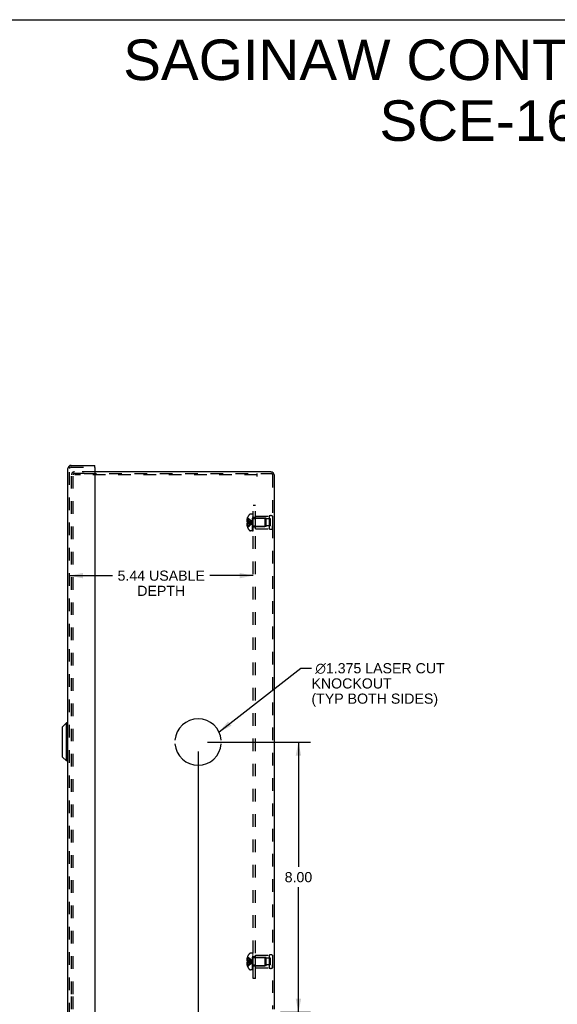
# Model space of a CAD drawing. Header units: inches. Extents: x 0 to 68, y 0 to 44.
# Tile 15 of 16: x 34 to 49.9, y 14.9 to 44. Entities that reach past the tile are written whole.
import ezdxf

# ---------------------------------------------------------------- set-up
doc = ezdxf.new("R2010")
doc.units = ezdxf.units.IN
doc.header["$LTSCALE"] = 3.74
doc.header["$MEASUREMENT"] = 0
doc.linetypes.add('HIDDEN', pattern=[0.2, 0.1, -0.1])
doc.layers.get('0').update_dxf_attribs({"linetype": 'CONTINUOUS'})
for name, color, linetype in [('DEFAULT_2', 8, 'HIDDEN'), ('DIMENSIONS', 7, 'CONTINUOUS'), ('DOOR_ASSEMBLY', 7, 'CONTINUOUS'), ('OPEN', 7, 'CONTINUOUS'), ('SUBPANEL', 7, 'CONTINUOUS')]:
    doc.layers.add(name, color=color, linetype=linetype)
doc.styles.get("Standard").update_dxf_attribs({"font": 'arial.ttf'})
doc.dimstyles.new('DIMSTYLE_1', dxfattribs={"dimtxt": 0.3, "dimasz": 0.4, "dimexe": 0.09, "dimexo": 0.07, "dimgap": 0.0375, "dimtad": 0, "dimtih": 1, "dimtoh": 1, "dimzin": 4, "dimdsep": 46, "dimtxsty": 'Standard', "dimblk": '_FILLED', "dimblk1": '_FILLED', "dimblk2": '_FILLED', "dimcen": 0.09, "dimadec": 3, "dimazin": 1, "dimtfac": 1, "dimtdec": 3, "dimtofl": 0, "dimtmove": 0, "dimatfit": 3, "dimldrblk": '_FILLED', "dimfxl": 0, "dimtolj": 1, "dimtzin": 4, "dimarcsym": 0})
doc.dimstyles.get("Standard").update_dxf_attribs({"dimtxt": 0.34, "dimasz": 0.4, "dimexe": 0.09, "dimexo": 0.07, "dimgap": 0.09, "dimtad": 0, "dimtih": 1, "dimtoh": 1, "dimdec": 3, "dimzin": 4, "dimdsep": 46, "dimtxsty": 'Standard', "dimblk": '_FILLED', "dimblk1": '_FILLED', "dimblk2": '_FILLED', "dimcen": 0.09, "dimadec": 3, "dimazin": 1, "dimtp": 0.001, "dimtm": 0.001, "dimtfac": 1, "dimtdec": 3, "dimtofl": 0, "dimtmove": 0, "dimatfit": 3, "dimldrblk": '_FILLED', "dimfxl": 0, "dimtolj": 1, "dimtzin": 4, "dimarcsym": 0})

# ---------------------------------------------------------------- blocks, each defined once
blk = doc.blocks.new('_FILLED')
at = {"color": 0, "linetype": 'ByBlock'}
blk.add_solid([(0, 0), (-1, 0.2), (-1, -0.2)], dxfattribs=at)
blk = doc.blocks.new('*D15')
at = {"layer": 'DIMENSIONS', "color": 2, "linetype": 'Continuous'}
for p, q in [((35.472, 27.543), (36.749, 27.543)), ((40.908, 27.543), (39.631, 27.543))]:
    blk.add_line(p, q, dxfattribs=at)
at = {"layer": 'DIMENSIONS', "color": 2, "linetype": 'Continuous', "xscale": 0.4, "yscale": 0.4, "zscale": 0.4, "rotation": 180}
blk.add_blockref('_FILLED', (35.472, 27.543), dxfattribs=at)
at = {"layer": 'DIMENSIONS', "color": 2, "linetype": 'Continuous', "xscale": 0.4, "yscale": 0.4, "zscale": 0.4}
blk.add_blockref('_FILLED', (40.908, 27.543), dxfattribs=at)
at = {"layer": 'DIMENSIONS', "color": 2, "linetype": 'Continuous', "insert": (38.19, 27.693), "char_height": 0.3, "width": 2.58178, "attachment_point": 2, "line_spacing_factor": 0.9}
blk.add_mtext('5.44 USABLE\\PDEPTH', dxfattribs=at)
blk = doc.blocks.new('*D20')
at = {"layer": 'DIMENSIONS', "color": 2, "linetype": 'Continuous'}
for p, q in [((39.561, 22.618), (42.611, 22.618)), ((42.251, 22.618), (42.251, 18.918)), ((42.251, 14.618), (42.251, 18.318)), ((41.716, 14.618), (42.611, 14.618))]:
    blk.add_line(p, q, dxfattribs=at)
at = {"layer": 'DIMENSIONS', "color": 2, "linetype": 'Continuous', "xscale": 0.4, "yscale": 0.4, "zscale": 0.4}
for p, rotation in [((42.251, 22.618), 90), ((42.251, 14.618), 270)]:
    blk.add_blockref('_FILLED', p, dxfattribs=dict(at, rotation=rotation))
at = {"layer": 'DIMENSIONS', "color": 2, "linetype": 'Continuous', "insert": (42.251, 18.768), "char_height": 0.3, "width": 0.81524, "attachment_point": 2, "line_spacing_factor": 0.9}
blk.add_mtext('8.00', dxfattribs=at)
blk = doc.blocks.new('*D21')
at = {"layer": 'DIMENSIONS', "color": 2, "linetype": 'Continuous'}
for p, q in [((39.281, 22.338), (39.281, 13.757)), ((41.531, 14.433), (41.531, 13.757)), ((39.281, 14.117), (38.481, 14.117)), ((41.531, 14.117), (42.331, 14.117))]:
    blk.add_line(p, q, dxfattribs=at)
at = {"layer": 'DIMENSIONS', "color": 2, "linetype": 'Continuous', "xscale": 0.4, "yscale": 0.4, "zscale": 0.4}
blk.add_blockref('_FILLED', (39.281, 14.117), dxfattribs=at)
at = {"layer": 'DIMENSIONS', "color": 2, "linetype": 'Continuous', "xscale": 0.4, "yscale": 0.4, "zscale": 0.4, "rotation": 180}
blk.add_blockref('_FILLED', (41.531, 14.117), dxfattribs=at)
at = {"layer": 'DIMENSIONS', "color": 2, "linetype": 'Continuous', "insert": (40.406, 14.267), "char_height": 0.3, "width": 0.81524, "attachment_point": 2, "line_spacing_factor": 0.9}
blk.add_mtext('2.25', dxfattribs=at)

msp = doc.modelspace()

# ---------------------------------------------------------------- linework, layer by layer
at = {"color": 7, "linetype": 'Continuous'}
msp.add_line((0, 44), (68, 44), dxfattribs=at)
at = {"color": 3, "linetype": 'Continuous'}
for p, q in [((41.436, 30.618), (36.222, 30.618)), ((41.531, 30.523), (41.531, 14.713))]:
    msp.add_line(p, q, dxfattribs=at)
msp.add_arc((41.436, 30.523), 0.0948, 0, 90, dxfattribs=at)
at = {"layer": 'DEFAULT_2', "color": 8, "linetype": 'HIDDEN'}
for p, q in [((36.222, 30.618), (35.626, 30.618)), ((35.531, 30.118), (35.531, 30.523)), ((35.579, 30.118), (35.579, 30.523)), ((35.904, 30.57), (35.626, 30.57)), ((35.629, 30.57), (35.629, 30.522)), ((41.031, 30.522), (35.629, 30.522)), ((35.904, 30.57), (41.436, 30.57)), ((41.031, 30.475), (41.031, 30.57)), ((41.483, 30.523), (41.483, 14.713)), ((35.531, 15.158), (35.531, 30.078)), ((35.579, 15.158), (35.579, 30.078)), ((40.742, 29.168), (40.72, 29.168)), ((40.742, 29.223), (40.729, 29.223)), ((40.742, 29.258), (40.742, 29.259)), ((40.742, 29.257), (40.742, 29.258)), ((40.742, 29.257), (40.742, 29.136)), ((40.888, 29.364), (40.827, 29.364)), ((40.888, 28.872), (40.888, 29.364)), ((40.893, 28.872), (40.893, 29.361)), ((40.908, 29.361), (40.893, 29.361)), ((40.908, 29.326), (40.893, 29.326)), ((40.908, 29.319), (40.893, 29.319)), ((40.908, 29.297), (40.893, 29.297)), ((40.908, 29.256), (40.893, 29.256)), ((40.908, 29.242), (40.893, 29.242)), ((40.908, 29.165), (40.893, 29.165)), ((40.908, 29.164), (40.893, 29.164)), ((40.908, 28.872), (40.908, 29.361)), ((40.925, 29.242), (41.253, 29.242)), ((40.983, 28.93), (40.983, 29.306)), ((40.983, 29.306), (41.383, 29.306)), ((41.295, 29.243), (40.983, 29.243)), ((41.253, 29.242), (41.253, 28.994)), ((41.263, 29.232), (41.253, 29.242)), ((41.263, 29.004), (41.263, 29.232)), ((41.295, 28.993), (41.295, 29.243)), ((41.42, 29.22), (41.295, 29.22)), ((41.383, 29.306), (41.383, 28.93)), ((41.42, 29.017), (41.42, 29.22)), ((41.483, 29.306), (41.483, 29.218)), ((41.483, 29.306), (41.483, 28.93)), ((40.742, 29.068), (40.72, 29.068)), ((40.742, 29.136), (40.729, 29.136)), ((40.742, 29.1), (40.729, 29.1)), ((40.742, 29.014), (40.729, 29.014)), ((40.742, 29.136), (40.742, 29.136)), ((40.742, 29.136), (40.771, 29.133)), ((40.742, 29.1), (40.742, 28.979)), ((40.742, 29.1), (40.742, 29.1)), ((40.742, 28.979), (40.742, 28.978)), ((40.742, 28.978), (40.742, 28.978)), ((40.771, 29.133), (40.799, 29.131)), ((40.888, 28.872), (40.827, 28.872)), ((40.878, 29.115), (40.903, 29.118)), ((40.878, 29.115), (40.903, 29.118)), ((40.908, 29.031), (40.893, 29.031)), ((40.908, 29.024), (40.893, 29.024)), ((40.908, 28.963), (40.893, 28.963)), ((40.908, 28.941), (40.893, 28.941)), ((40.908, 28.924), (40.893, 28.924)), ((40.908, 28.888), (40.893, 28.888)), ((40.893, 28.872), (40.908, 28.872)), ((40.925, 28.994), (41.253, 28.994)), ((41.295, 28.993), (40.983, 28.993)), ((40.983, 28.93), (41.383, 28.93)), ((41.263, 29.004), (41.253, 28.994)), ((41.42, 29.017), (41.295, 29.017)), ((41.483, 28.93), (41.483, 29.018)), ((40.888, 16.364), (40.827, 16.364)), ((40.888, 15.872), (40.888, 16.364)), ((40.908, 16.361), (40.893, 16.361)), ((40.893, 15.872), (40.893, 16.361)), ((40.908, 16.326), (40.893, 16.326)), ((40.908, 15.872), (40.908, 16.361)), ((40.742, 16.168), (40.72, 16.168)), ((40.742, 16.068), (40.72, 16.068)), ((40.742, 16.223), (40.729, 16.223)), ((40.742, 16.136), (40.729, 16.136)), ((40.742, 16.1), (40.729, 16.1)), ((40.742, 16.258), (40.742, 16.259)), ((40.742, 16.258), (40.742, 16.257)), ((40.742, 16.257), (40.742, 16.136)), ((40.742, 16.136), (40.742, 16.136)), ((40.742, 16.136), (40.771, 16.133)), ((40.742, 16.1), (40.742, 16.1)), ((40.742, 16.1), (40.742, 15.979)), ((40.771, 16.133), (40.799, 16.131)), ((40.878, 16.115), (40.903, 16.118)), ((40.878, 16.115), (40.903, 16.118)), ((40.908, 16.319), (40.893, 16.319)), ((40.908, 16.297), (40.893, 16.297)), ((40.908, 16.256), (40.893, 16.256)), ((40.908, 16.242), (40.893, 16.242)), ((40.908, 16.165), (40.893, 16.165)), ((40.908, 16.164), (40.893, 16.164)), ((40.908, 16.031), (40.893, 16.031)), ((40.925, 16.242), (41.253, 16.242)), ((40.983, 16.306), (41.383, 16.306)), ((40.983, 15.93), (40.983, 16.306)), ((41.295, 16.243), (40.983, 16.243)), ((41.263, 16.232), (41.253, 16.242)), ((41.253, 16.242), (41.253, 15.994)), ((41.263, 16.004), (41.263, 16.232)), ((41.295, 15.993), (41.295, 16.243)), ((41.42, 16.22), (41.295, 16.22)), ((41.383, 16.306), (41.383, 15.93)), ((41.42, 16.017), (41.42, 16.22)), ((41.483, 16.306), (41.483, 16.218)), ((41.483, 16.306), (41.483, 15.93)), ((40.742, 16.014), (40.729, 16.014)), ((40.742, 15.979), (40.742, 15.978)), ((40.742, 15.978), (40.742, 15.978)), ((40.888, 15.872), (40.827, 15.872)), ((40.908, 16.024), (40.893, 16.024)), ((40.908, 15.963), (40.893, 15.963)), ((40.908, 15.941), (40.893, 15.941)), ((40.908, 15.924), (40.893, 15.924)), ((40.908, 15.888), (40.893, 15.888)), ((40.893, 15.872), (40.908, 15.872)), ((40.925, 15.994), (41.253, 15.994)), ((41.295, 15.993), (40.983, 15.993)), ((40.983, 15.93), (41.383, 15.93)), ((41.263, 16.004), (41.253, 15.994)), ((41.42, 16.017), (41.295, 16.017)), ((41.483, 15.93), (41.483, 16.018)), ((35.531, 14.713), (35.531, 15.118)), ((35.579, 14.713), (35.579, 15.118))]:
    msp.add_line(p, q, dxfattribs=at)
for points in [[(40.729, 29.223), (40.727, 29.215), (40.726, 29.208), (40.724, 29.202), (40.723, 29.195), (40.722, 29.188), (40.721, 29.181), (40.72, 29.174), (40.72, 29.168)], [(40.72, 29.168), (40.72, 29.165), (40.721, 29.162), (40.721, 29.159), (40.722, 29.156), (40.723, 29.153), (40.724, 29.15), (40.725, 29.146), (40.726, 29.143), (40.728, 29.14), (40.729, 29.136)], [(40.742, 29.258), (40.771, 29.239), (40.799, 29.217), (40.826, 29.195), (40.853, 29.171), (40.878, 29.145), (40.903, 29.118)], [(40.742, 29.223), (40.771, 29.208), (40.799, 29.192), (40.826, 29.175), (40.853, 29.157), (40.878, 29.138), (40.903, 29.118)], [(40.742, 29.168), (40.771, 29.161), (40.799, 29.153), (40.826, 29.145), (40.853, 29.137), (40.878, 29.128), (40.903, 29.118)], [(40.729, 29.1), (40.728, 29.096), (40.726, 29.093), (40.725, 29.09), (40.724, 29.086), (40.723, 29.083), (40.722, 29.08), (40.721, 29.077), (40.721, 29.074), (40.72, 29.071), (40.72, 29.068)], [(40.72, 29.068), (40.72, 29.062), (40.721, 29.055), (40.722, 29.048), (40.723, 29.041), (40.724, 29.034), (40.726, 29.028), (40.727, 29.021), (40.729, 29.014)], [(40.742, 29.136), (40.742, 29.133), (40.742, 29.13), (40.742, 29.127), (40.742, 29.124), (40.742, 29.121), (40.742, 29.118)], [(40.742, 29.124), (40.742, 29.127), (40.742, 29.13)], [(40.742, 29.014), (40.771, 29.028), (40.799, 29.044), (40.826, 29.061), (40.853, 29.079), (40.878, 29.098), (40.903, 29.118)], [(40.742, 28.978), (40.771, 28.997), (40.799, 29.019), (40.826, 29.041), (40.853, 29.065), (40.878, 29.091), (40.903, 29.118)], [(40.742, 29.118), (40.742, 29.115), (40.742, 29.112), (40.742, 29.109), (40.742, 29.106), (40.742, 29.103), (40.742, 29.1)], [(40.742, 29.068), (40.771, 29.075), (40.799, 29.083), (40.826, 29.091), (40.853, 29.099), (40.878, 29.108), (40.903, 29.118)], [(40.742, 29.1), (40.771, 29.103), (40.799, 29.105), (40.826, 29.108), (40.853, 29.111), (40.878, 29.115)], [(40.742, 29.106), (40.742, 29.109), (40.742, 29.112)], [(40.742, 29.1), (40.771, 29.103), (40.799, 29.105), (40.826, 29.108), (40.853, 29.111)], [(40.799, 29.131), (40.826, 29.128), (40.853, 29.125), (40.878, 29.121), (40.903, 29.118)], [(40.826, 29.128), (40.853, 29.125), (40.878, 29.121), (40.903, 29.118)], [(40.729, 16.223), (40.727, 16.215), (40.726, 16.208), (40.724, 16.202), (40.723, 16.195), (40.722, 16.188), (40.721, 16.181), (40.72, 16.174), (40.72, 16.168)], [(40.72, 16.168), (40.72, 16.165), (40.721, 16.162), (40.721, 16.159), (40.722, 16.156), (40.723, 16.153), (40.724, 16.15), (40.725, 16.146), (40.726, 16.143), (40.728, 16.14), (40.729, 16.136)], [(40.729, 16.1), (40.728, 16.096), (40.726, 16.093), (40.725, 16.09), (40.724, 16.086), (40.723, 16.083), (40.722, 16.08), (40.721, 16.077), (40.721, 16.074), (40.72, 16.071), (40.72, 16.068)], [(40.72, 16.068), (40.72, 16.062), (40.721, 16.055), (40.722, 16.048), (40.723, 16.041), (40.724, 16.034), (40.726, 16.028), (40.727, 16.021), (40.729, 16.014)], [(40.742, 16.258), (40.771, 16.239), (40.799, 16.217), (40.826, 16.195), (40.853, 16.171), (40.878, 16.145), (40.903, 16.118)], [(40.742, 16.223), (40.771, 16.208), (40.799, 16.192), (40.826, 16.175), (40.853, 16.157), (40.878, 16.138), (40.903, 16.118)], [(40.742, 16.168), (40.771, 16.161), (40.799, 16.153), (40.826, 16.145), (40.853, 16.137), (40.878, 16.128), (40.903, 16.118)], [(40.742, 16.118), (40.742, 16.121), (40.742, 16.124), (40.742, 16.127), (40.742, 16.13), (40.742, 16.133), (40.742, 16.136)], [(40.742, 16.13), (40.742, 16.127), (40.742, 16.124)], [(40.742, 16.068), (40.771, 16.075), (40.799, 16.083), (40.826, 16.091), (40.853, 16.099), (40.878, 16.108), (40.903, 16.118)], [(40.742, 16.1), (40.742, 16.103), (40.742, 16.106), (40.742, 16.109), (40.742, 16.112), (40.742, 16.115), (40.742, 16.118)], [(40.742, 15.978), (40.771, 15.997), (40.799, 16.019), (40.826, 16.041), (40.853, 16.065), (40.878, 16.091), (40.903, 16.118)], [(40.742, 16.014), (40.771, 16.028), (40.799, 16.044), (40.826, 16.061), (40.853, 16.079), (40.878, 16.098), (40.903, 16.118)], [(40.742, 16.1), (40.771, 16.103), (40.799, 16.105), (40.826, 16.108), (40.853, 16.111), (40.878, 16.115)], [(40.742, 16.112), (40.742, 16.109), (40.742, 16.106)], [(40.742, 16.1), (40.771, 16.103), (40.799, 16.105), (40.826, 16.108), (40.853, 16.111)], [(40.799, 16.131), (40.826, 16.128), (40.853, 16.125), (40.878, 16.121), (40.903, 16.118)], [(40.826, 16.128), (40.853, 16.125), (40.878, 16.121), (40.903, 16.118)]]:
    msp.add_lwpolyline(points, dxfattribs=at)
for centre, radius, start, end in [((35.626, 30.523), 0.0948, 90, 180), ((35.626, 30.523), 0.0468, 90, 180), ((41.436, 30.523), 0.0468, 0, 90), ((41.07, 29.118), 0.357, 156.9983, 162.9593), ((41.07, 29.118), 0.357, 139.0666, 156.8097), ((40.827, 29.329), 0.035, 90, 139.0666), ((40.925, 29.279), 0.0372, 180, 210.0497), ((40.925, 29.279), 0.0372, 242.4601, 270), ((41.433, 29.219), 0.1, 60.0508, 119.9492), ((41.07, 29.118), 0.357, 197.0407, 203.0017), ((41.07, 29.118), 0.357, 203.1903, 220.9334), ((40.827, 28.907), 0.035, 220.9334, 270), ((40.925, 28.957), 0.0372, 149.9503, 180), ((40.925, 28.957), 0.0372, 90, 117.5399), ((41.433, 29.017), 0.1, 240.0508, 299.9492), ((41.07, 16.118), 0.357, 139.0666, 156.8097), ((40.827, 16.329), 0.035, 90, 139.0666), ((41.07, 16.118), 0.357, 156.9983, 162.9593), ((40.925, 16.279), 0.0372, 180, 210.0497), ((40.925, 16.279), 0.0372, 242.4601, 270), ((41.433, 16.219), 0.1, 60.0508, 119.9492), ((41.07, 16.118), 0.357, 197.0407, 203.0017), ((41.07, 16.118), 0.357, 203.1903, 220.9334), ((40.827, 15.907), 0.035, 220.9334, 270), ((40.925, 15.957), 0.0372, 149.9503, 180), ((40.925, 15.957), 0.0372, 90, 117.5399), ((41.433, 16.017), 0.1, 240.0508, 299.9492)]:
    msp.add_arc(centre, radius, start, end, dxfattribs=at)
at = {"layer": 'DOOR_ASSEMBLY', "color": 3, "linetype": 'Continuous'}
for p, q in [((35.424, 14.525), (35.424, 30.711)), ((35.519, 30.806), (36.222, 30.806)), ((36.222, 30.743), (36.222, 14.494))]:
    msp.add_line(p, q, dxfattribs=at)
at = {"layer": 'DOOR_ASSEMBLY', "color": 8, "linetype": 'HIDDEN'}
for p, q in [((35.472, 14.525), (35.472, 30.711)), ((35.519, 30.758), (36.207, 30.758))]:
    msp.add_line(p, q, dxfattribs=at)
at = {"layer": 'DOOR_ASSEMBLY', "color": 7, "linetype": 'Continuous'}
for p, q in [((36.222, 30.758), (36.207, 30.758)), ((36.222, 30.758), (36.222, 30.806)), ((35.268, 23.063), (35.386, 23.181)), ((35.268, 22.174), (35.268, 23.063)), ((35.386, 22.056), (35.386, 23.181)), ((35.424, 23.181), (35.386, 23.181)), ((35.268, 22.174), (35.386, 22.056)), ((35.424, 22.056), (35.386, 22.056))]:
    msp.add_line(p, q, dxfattribs=at)
at = {"layer": 'DOOR_ASSEMBLY', "color": 3, "linetype": 'Continuous'}
for centre, radius, start, end in [((35.519, 30.711), 0.0948, 90, 180), ((36.207, 30.743), 0.015, 0, 90)]:
    msp.add_arc(centre, radius, start, end, dxfattribs=at)
at = {"layer": 'DOOR_ASSEMBLY', "color": 8, "linetype": 'HIDDEN'}
msp.add_arc((35.519, 30.711), 0.0468, 90, 180, dxfattribs=at)
at = {"layer": 'OPEN', "color": 40, "linetype": 'Continuous'}
for start, end in [(4.5886, 175.4114), (184.5886, 355.4114)]:
    msp.add_arc((39.281, 22.618), 0.688, start, end, dxfattribs=at)
at = {"layer": 'SUBPANEL', "color": 8, "linetype": 'HIDDEN'}
for p, q in [((40.908, 15.618), (40.908, 29.618)), ((40.983, 29.618), (40.908, 29.618)), ((40.983, 15.618), (40.983, 29.618)), ((40.983, 29.259), (40.908, 29.259)), ((40.983, 29.227), (40.908, 29.227)), ((40.983, 29.009), (40.908, 29.009)), ((40.983, 28.978), (40.908, 28.978)), ((40.983, 16.259), (40.908, 16.259)), ((40.983, 16.227), (40.908, 16.227)), ((40.983, 16.009), (40.908, 16.009)), ((40.983, 15.978), (40.908, 15.978)), ((40.983, 15.618), (40.908, 15.618))]:
    msp.add_line(p, q, dxfattribs=at)

# ---------------------------------------------------------------- texts
at = {"layer": 'DIMENSIONS', "color": 2, "linetype": 'Continuous', "line_spacing_factor": 0.9}
for s, insert, char_height, width, attachment_point in [('SAGINAW CONTROL & ENGINEERING\\PSCE-16N1206NKLP', (52.243, 43.413), 1.2, 30.30781, 2), (' \\fgdt;{\\fgdt;n}\\fArial;1.375 LASER CUT\\PKNOCKOUT\\P(TYP BOTH SIDES)', (42.636, 24.952), 0.3, 4.02788, 1)]:
    msp.add_mtext(s, dxfattribs=dict(at, insert=insert, char_height=char_height, width=width, attachment_point=attachment_point))

# ---------------------------------------------------------------- dimensions: what is measured, and where the dimension line sits
at = {"layer": 'DIMENSIONS', "color": 2, "linetype": 'Continuous'}
dim = msp.add_linear_dim(base=(35.472, 27.543), p1=(40.908, 29.368), p2=(35.472, 30.758), angle=180, text='<> USABLE\\PDEPTH', dimstyle='DIMSTYLE_1', dxfattribs=at)
dim.commit()
dim.dimension.update_dxf_attribs({"geometry": '*D15', "text_midpoint": (38.19, 27.318), "dimtype": 160})
for base, p1, p2, angle, picture, middle in [((42.251, 22.618), (41.646, 14.618), (39.491, 22.618), 90, '*D20', (42.25, 18.616)), ((39.281, 14.117), (41.531, 13.687), (39.281, 22.408), 180, '*D21', (40.403, 14.115))]:
    dim = msp.add_linear_dim(base=base, p1=p1, p2=p2, angle=angle, dimstyle='DIMSTYLE_1', dxfattribs=at)
    dim.commit()
    dim.dimension.update_dxf_attribs({"geometry": picture, "text_midpoint": middle, "dimtype": 160})

# ---------------------------------------------------------------- leaders
at = {"layer": 'DIMENSIONS', "color": 2, "linetype": 'Continuous', "annotation_type": 0, "has_hookline": 1, "hookline_direction": 1, "text_width": 3.858}
msp.add_leader([(39.901, 22.916), (42.318, 24.802), (42.636, 24.802)], dimstyle='Standard', override={"dimtad": 0}, dxfattribs=at)

doc.saveas('drawing.dxf')
